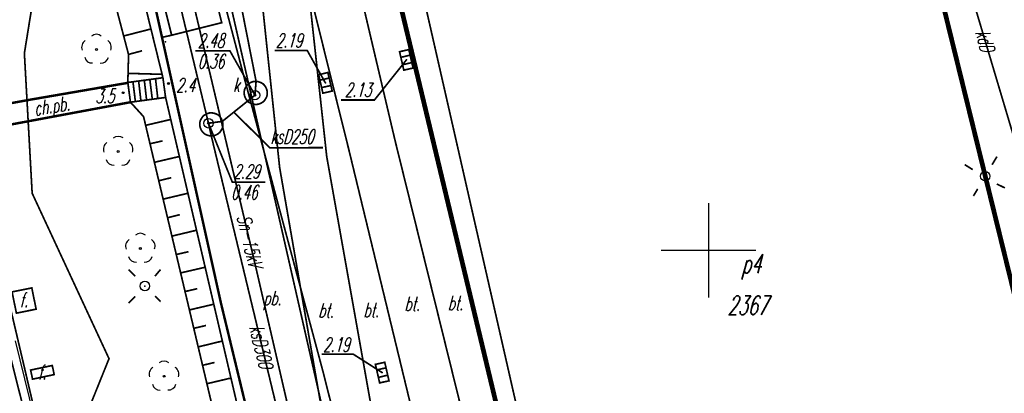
# Model space of a CAD drawing. Extents: x 6425777 to 6426103, y 6050596 to 6051176.
# Tile 34 of 72: x 6425864 to 6425916, y 6050842 to 6050862. Entities that reach past the tile are written whole.
import ezdxf

# ---------------------------------------------------------------- set-up
doc = ezdxf.new("R2010")
doc.units = 0
doc.header["$MEASUREMENT"] = 0
for name, pattern in [('BKO', [1.5, 1, -0.5]), ('GUZ', [1.5, 1, -0.5]), ('KOR', [4, 3, -1]), ('WRU', [1.5, 1, -0.5])]:
    doc.linetypes.add(name, pattern=pattern)
doc.layers.get('0').update_dxf_attribs({"linetype": 'CONTINUOUS'})
for name, color, linetype in [('218_kontur_uzytku_gruntowego', 96, 'GUZ'), ('219_dzialka_ewidencyjna', 7, 'CONTINUOUS'), ('312_budynek_ewidencyjny', 7, 'CONTINUOUS'), ('312_oznaczenie_budynku_ewidencyjnego', 7, 'CONTINUOUS'), ('312_oznaczenie_budynku_ewidencyjnego_Atr124', 7, 'CONTINUOUS'), ('352_schody', 7, 'CONTINUOUS'), ('360_Fundament_obrys', 7, 'CONTINUOUS'), ('820_Skarpa_nieumocniona', 7, 'CONTINUOUS'), ('823_Szczyt_skarpy_nieumocninej', 7, 'WRU'), ('824_Podnoze_skarpy_nieumocninej', 7, 'WRU'), ('drzewo_lisciaste__punkt_', 96, 'CONTINUOUS'), ('GEO_KOM_fundament', 7, 'CONTINUOUS'), ('GEO_KOM_inna_budowla', 7, 'CONTINUOUS'), ('GEO_KOM_kratka_sciekowa', 36, 'CONTINUOUS'), ('GEO_KOM_latarnia_na_scianie', 7, 'CONTINUOUS'), ('GEO_KOM_latarnia_na_slupie', 7, 'CONTINUOUS'), ('GEO_KOM_obszar_utwardzony', 7, 'KOR'), ('GEO_KOM_opis_nawierzchni', 7, 'CONTINUOUS'), ('komora_podziemna___przewod_kanalizacyjny__powierzchnia_', 36, 'CONTINUOUS'), ('kraweznik__linia_', 7, 'CONTINUOUS'), ('ogrodzenie_trwale__linia_', 7, 'CONTINUOUS'), ('przewod_elektroenergetyczny__linia_', 1, 'CONTINUOUS'), ('przewod_kanalizacyjny__linia_', 36, 'CONTINUOUS'), ('przewod_kanalizacyjny__linia__Atr1', 36, 'CONTINUOUS'), ('przewod_wodociagowy__linia_', 5, 'CONTINUOUS'), ('punkt_o_okreslonej_wysokosci__siec_kanalizacyjna_', 36, 'CONTINUOUS'), ('punkt_o_okreslonej_wysokosci__siec_kanalizacyjna__Atr2', 36, 'CONTINUOUS'), ('punkt_o_okreslonej_wysokosci__siec_kanalizacyjna__Atr3', 36, 'CONTINUOUS'), ('punkt_wysokosciowy_naturalny', 7, 'CONTINUOUS'), ('punkt_wysokosciowy_naturalny_Atr2', 7, 'CONTINUOUS'), ('siatka', 1, 'CONTINUOUS'), ('Sn_15kV', 1, 'BKO'), ('wlaz_okragly___siec_kanalizacyjna__punkt_', 7, 'CONTINUOUS'), ('wlaz_okragly___siec_kanalizacyjna__punkt__Atr17', 7, 'CONTINUOUS')]:
    doc.layers.add(name, color=color, linetype=linetype)
doc.styles.get("Standard").update_dxf_attribs({"font": 'simplex.shx', "width": 0.85})

# ---------------------------------------------------------------- blocks, each defined once
blk = doc.blocks.new('801')
at = {"color": 0, "linetype": 'Continuous'}
blk.add_circle((0, 0), 0.1, dxfattribs=at)

msp = doc.modelspace()

# ---------------------------------------------------------------- linework, layer by layer
at = {"color": 7}
for p in [(6425874.35, 6050862), (6425871.71, 6050861.34), (6425876.14, 6050849.13), (6425874.31, 6050847.21)]:
    msp.add_point(p, dxfattribs=at)
for p in [(6425871.2, 6050861.23), (6425871.39, 6050860.997), (6425863.95, 6050860.39), (6425869.44, 6050860.32), (6425884.08, 6050860.04), (6425871.25, 6050859.1), (6425869.4, 6050858.85), (6425869.4, 6050858.83), (6425871.54, 6050858.8), (6425879.811, 6050858.829), (6425864.3, 6050857.95), (6425869.15, 6050858.31), (6425871.39, 6050858.07), (6425871.39, 6050858.06), (6425876.1, 6050858.18), (6425869.54, 6050857.81), (6425870.23, 6050857.05), (6425873.65, 6050856.7), (6425883.485, 6050855.778), (6425883.485, 6050855.778), (6425883.485, 6050855.778), (6425879.881, 6050854.947), (6425881.068, 6050855.22), (6425881.068, 6050855.22), (6425877.399, 6050854.374), (6425877.399, 6050854.374), (6425877.399, 6050854.374), (6425914.58, 6050853.91), (6425864.36, 6050853.01), (6425870.3, 6050848.12), (6425868.41, 6050844.29), (6425879.69, 6050843.59), (6425882.804, 6050843.555)]:
    msp.add_point(p)
at = {"layer": '218_kontur_uzytku_gruntowego', "linetype": 'GUZ', "const_width": 0.09}
for points in [[(6425893.29, 6050826.83), (6425872.95, 6050916.22)], [(6425864.8, 6050906.99), (6425881.51, 6050833.52)], [(6425855.9, 6050878.13), (6425867.08, 6050830.49)]]:
    msp.add_lwpolyline(points, dxfattribs=at)
at = {"layer": '219_dzialka_ewidencyjna', "linetype": 'Continuous', "const_width": 0.09}
for points in [[(6425893.29, 6050826.83), (6425872.95, 6050916.22)], [(6425881.51, 6050833.52), (6425864.8, 6050906.99)], [(6425867.08, 6050830.49), (6425855.9, 6050878.13)]]:
    msp.add_lwpolyline(points, dxfattribs=at)
at = {"layer": '312_budynek_ewidencyjny', "linetype": 'Continuous', "const_width": 0.25}
for points in [[(6425910.9, 6050868.88), (6425919.35, 6050834.53)], [(6425892.22, 6050827.71), (6425882.89, 6050866.59)]]:
    msp.add_lwpolyline(points, dxfattribs=at)
at = {"layer": '352_schody', "linetype": 'Continuous', "const_width": 0.09}
for points in [[(6425869.4, 6050858.85), (6425871.25, 6050859.1)], [(6425870.27, 6050858.97), (6425870.39, 6050857.92)], [(6425870.56, 6050859.01), (6425870.69, 6050857.97)], [(6425870.86, 6050859.05), (6425870.98, 6050858.01)], [(6425871.25, 6050859.1), (6425871.39, 6050858.06)], [(6425869.54, 6050857.81), (6425869.4, 6050858.85)], [(6425869.67, 6050858.89), (6425869.8, 6050857.84)], [(6425869.97, 6050858.93), (6425870.09, 6050857.88)], [(6425871.39, 6050858.06), (6425869.54, 6050857.81)]]:
    msp.add_lwpolyline(points, dxfattribs=at)
at = {"layer": '360_Fundament_obrys', "linetype": 'Continuous', "const_width": 0.09}
for points in [[(6425863.3, 6050847.81), (6425864.34, 6050848.02), (6425864.57, 6050846.9), (6425863.53, 6050846.69)], [(6425864.28, 6050843.69), (6425865.42, 6050843.93), (6425865.52, 6050843.45), (6425864.38, 6050843.21)]]:
    msp.add_lwpolyline(points, close=True, dxfattribs=at)
at = {"layer": '820_Skarpa_nieumocniona', "linetype": 'Continuous', "const_width": 0.09}
for points in [[(6425869.18, 6050861.3), (6425870.62, 6050861.67)], [(6425869.44, 6050860.33), (6425870.15, 6050860.52)], [(6425869.41, 6050859.33), (6425871.21, 6050859.28)], [(6425870.34, 6050856.59), (6425871.66, 6050856.9)], [(6425870.57, 6050855.62), (6425871.23, 6050855.77)], [(6425870.8, 6050854.64), (6425872.12, 6050854.95)], [(6425871.03, 6050853.67), (6425871.69, 6050853.83)], [(6425871.26, 6050852.7), (6425872.57, 6050853.01)], [(6425871.49, 6050851.72), (6425872.14, 6050851.88)], [(6425871.72, 6050850.75), (6425873.02, 6050851.06)], [(6425871.95, 6050849.78), (6425872.6, 6050849.93)], [(6425872.18, 6050848.81), (6425873.48, 6050849.11)], [(6425872.42, 6050847.83), (6425873.06, 6050847.98)], [(6425872.65, 6050846.86), (6425873.93, 6050847.16)], [(6425872.88, 6050845.89), (6425873.52, 6050846.04)], [(6425873.11, 6050844.91), (6425874.38, 6050845.22)], [(6425873.34, 6050843.94), (6425873.97, 6050844.09)], [(6425873.57, 6050842.97), (6425874.84, 6050843.27)]]:
    msp.add_lwpolyline(points, dxfattribs=at)
at = {"layer": '823_Szczyt_skarpy_nieumocninej', "linetype": 'WRU', "const_width": 0.09}
for points in [[(6425869.4, 6050858.83), (6425869.44, 6050860.32), (6425868.41, 6050864.23)], [(6425869.54, 6050857.81), (6425870.23, 6050857.05), (6425875.83, 6050833.43), (6425875.61, 6050831.35), (6425876.31, 6050830.08)]]:
    msp.add_lwpolyline(points, dxfattribs=at)
at = {"layer": '824_Podnoze_skarpy_nieumocninej', "linetype": 'WRU', "const_width": 0.09}
for points in [[(6425869.92, 6050864.52), (6425871.25, 6050859.1)], [(6425876.31, 6050830.08), (6425877.6, 6050832.1), (6425876.92, 6050836.42), (6425876.45, 6050836.33), (6425871.39, 6050858.07)]]:
    msp.add_lwpolyline(points, dxfattribs=at)
at = {"layer": 'drzewo_lisciaste__punkt_', "linetype": 'Continuous'}
for centre in [(6425867.75, 6050860.59), (6425868.89, 6050855.21), (6425870.06, 6050850.1), (6425871.31, 6050843.36)]:
    msp.add_circle(centre, 0.05, dxfattribs=at)
for centre, radius, start, end in [((6425867.42, 6050860.697), 0.453, 125.7268, 197.9462), ((6425867.745, 6050861.013), 0.377, 46.4823, 132.4593), ((6425868.095, 6050860.709), 0.435, 339.7866, 54.9862), ((6425867.492, 6050860.239), 0.365, 190.0077, 278.7566), ((6425867.978, 6050860.274), 0.411, 266.2084, 345.8847), ((6425868.898, 6050855.57), 0.44, 53.5928, 128.0252), ((6425868.527, 6050855.334), 0.416, 123.3172, 201.6302), ((6425869.216, 6050855.316), 0.457, 342.2843, 53.9289), ((6425868.648, 6050854.888), 0.398, 193.7227, 275.8101), ((6425869.134, 6050854.865), 0.378, 263.5441, 349.5763), ((6425870.065, 6050850.489), 0.411, 50.8439, 130.2546), ((6425869.674, 6050850.226), 0.394, 120.7018, 203.1572), ((6425870.45, 6050850.228), 0.39, 336.4054, 59.6293), ((6425869.814, 6050849.778), 0.395, 193.9081, 276.4461), ((6425870.282, 6050849.796), 0.424, 267.1857, 344.4841), ((6425871.307, 6050843.755), 0.405, 49.4593, 129.9707), ((6425870.963, 6050843.463), 0.438, 123.5153, 198.1607), ((6425871.671, 6050843.479), 0.419, 339.104, 56.8818), ((6425871.071, 6050843.015), 0.381, 190.2984, 275.6796), ((6425871.552, 6050843.032), 0.393, 264.0084, 347.0725)]:
    msp.add_arc(centre, radius, start, end, dxfattribs=at)
at = {"layer": 'GEO_KOM_fundament', "linetype": 'Continuous', "const_width": 0.09}
msp.add_lwpolyline([(6425871.71, 6050861.34), (6425869.74, 6050869.21), (6425872.38, 6050869.87), (6425874.35, 6050862)], close=True, dxfattribs=at)
at = {"layer": 'GEO_KOM_inna_budowla', "linetype": 'Continuous', "const_width": 0.09}
msp.add_lwpolyline([(6425869.74, 6050869.21), (6425871.71, 6050861.34), (6425874.35, 6050862), (6425872.38, 6050869.87)], close=True, dxfattribs=at)
at = {"layer": 'GEO_KOM_kratka_sciekowa', "linetype": 'Continuous', "const_width": 0.09}
for points in [[(6425879.811, 6050858.829), (6425878.853, 6050860.537), (6425877.133, 6050860.537)], [(6425883.719, 6050860.472), (6425883.943, 6050859.5), (6425884.431, 6050859.611), (6425884.208, 6050860.583), (6425883.719, 6050860.472)], [(6425884.08, 6050860.04), (6425882.397, 6050857.927), (6425880.628, 6050857.927)], [(6425883.787, 6050860.175), (6425884.275, 6050860.29)], [(6425883.877, 6050859.785), (6425884.365, 6050859.898)], [(6425879.457, 6050859.257), (6425879.679, 6050858.286), (6425880.171, 6050858.398), (6425879.94, 6050859.375), (6425879.457, 6050859.257)], [(6425879.523, 6050858.969), (6425880.009, 6050859.083)], [(6425879.612, 6050858.581), (6425880.102, 6050858.689)], [(6425882.804, 6050843.555), (6425881.284, 6050844.523), (6425879.62, 6050844.523)], [(6425882.939, 6050844.099), (6425883.162, 6050843.122), (6425882.67, 6050843.013), (6425882.447, 6050843.99), (6425882.939, 6050844.099)], [(6425882.514, 6050843.695), (6425883.006, 6050843.808)], [(6425882.604, 6050843.302), (6425883.094, 6050843.42)]]:
    msp.add_lwpolyline(points, dxfattribs=at)
at = {"layer": 'GEO_KOM_latarnia_na_scianie', "linetype": 'Continuous', "const_width": 0.09}
for points in [[(6425914.942, 6050854.515), (6425915.198, 6050854.942)], [(6425913.498, 6050854.521), (6425913.922, 6050854.256)], [(6425914.184, 6050853.239), (6425913.958, 6050852.869)], [(6425915.192, 6050853.495), (6425915.616, 6050853.294)]]:
    msp.add_lwpolyline(points, dxfattribs=at)
at = {"layer": 'GEO_KOM_latarnia_na_scianie', "linetype": 'Continuous'}
msp.add_circle((6425914.58, 6050853.91), 0.25, dxfattribs=at)
at = {"layer": 'GEO_KOM_latarnia_na_slupie', "linetype": 'Continuous', "const_width": 0.09}
for points in [[(6425869.442, 6050848.988), (6425869.786, 6050848.637)], [(6425870.827, 6050848.637), (6425871.125, 6050848.988)], [(6425869.797, 6050847.573), (6425869.44, 6050847.222)], [(6425870.833, 6050847.588), (6425871.131, 6050847.295)]]:
    msp.add_lwpolyline(points, dxfattribs=at)
at = {"layer": 'GEO_KOM_latarnia_na_slupie', "linetype": 'Continuous'}
msp.add_circle((6425870.3, 6050848.12), 0.25, dxfattribs=at)
at = {"layer": 'GEO_KOM_obszar_utwardzony', "linetype": 'KOR', "const_width": 0.09}
for points in [[(6425916.77, 6050845.03), (6425910.9, 6050868.88), (6425891.64, 6050864.39), (6425890.72, 6050868.35), (6425885.66, 6050867.17), (6425882.89, 6050866.59), (6425885.08, 6050868.99), (6425894.18, 6050870.62), (6425906.58, 6050872.87), (6425926, 6050876.28)], [(6425872.38, 6050869.87), (6425874.35, 6050862), (6425871.71, 6050861.34), (6425871.2, 6050861.23), (6425874.31, 6050847.21), (6425876.92, 6050836.42), (6425877.6, 6050832.1), (6425876.31, 6050830.08), (6425876.57, 6050829.09), (6425877.58, 6050825.22), (6425877.84, 6050824.2), (6425879.43, 6050824.4), (6425880.19, 6050823.38), (6425882.71, 6050818.2), (6425882.62, 6050816.61), (6425887.25, 6050806.57), (6425891.64, 6050797.7)], [(6425897.815, 6050795.427), (6425892.531, 6050805), (6425887.711, 6050815.499), (6425883.158, 6050827.246), (6425879.965, 6050839.59), (6425877.399, 6050854.374), (6425876.005, 6050867.595), (6425880.549, 6050868.254), (6425883.485, 6050855.778), (6425887.1, 6050841.14), (6425890.082, 6050829.288), (6425893.941, 6050817.799), (6425898.101, 6050808.104), (6425903.117, 6050798.397)], [(6425897.815, 6050795.427), (6425892.531, 6050805), (6425887.711, 6050815.499), (6425883.158, 6050827.246), (6425879.965, 6050839.59), (6425877.399, 6050854.374), (6425876.005, 6050867.595)]]:
    msp.add_lwpolyline(points, dxfattribs=at)
for points in [[(6425880.549, 6050868.254), (6425882.89, 6050866.59), (6425892.22, 6050827.71), (6425894.04, 6050823.11), (6425895.49, 6050819.03), (6425902.99, 6050807.71), (6425911.529, 6050794.328), (6425911.218, 6050787.077), (6425910.556, 6050786.698), (6425903.117, 6050798.397), (6425898.101, 6050808.104), (6425893.941, 6050817.799), (6425890.082, 6050829.288), (6425887.1, 6050841.14), (6425883.485, 6050855.778)], [(6425881.068, 6050855.22), (6425878.898, 6050863.962), (6425879.881, 6050854.947), (6425882.512, 6050840.146), (6425885.603, 6050827.979), (6425890.07, 6050816.41), (6425894.583, 6050806.191), (6425900.002, 6050796.66), (6425913.636, 6050774.906), (6425922.626, 6050763.473), (6425901.147, 6050797.299), (6425895.958, 6050806.931), (6425891.537, 6050816.936), (6425887.644, 6050828.565), (6425884.605, 6050840.602)]]:
    msp.add_lwpolyline(points, close=True, dxfattribs=at)
at = {"layer": 'komora_podziemna___przewod_kanalizacyjny__powierzchnia_', "linetype": 'Continuous', "const_width": 0.09}
for points in [[(6425876.13, 6050857.69), (6425876.26, 6050857.7), (6425876.38, 6050857.74), (6425876.49, 6050857.8), (6425876.59, 6050857.88), (6425876.66, 6050857.99), (6425876.72, 6050858.1), (6425876.75, 6050858.23), (6425876.75, 6050858.35), (6425876.72, 6050858.48), (6425876.67, 6050858.6), (6425876.6, 6050858.7), (6425876.51, 6050858.79), (6425876.4, 6050858.85), (6425876.28, 6050858.89), (6425876.15, 6050858.91), (6425876.02, 6050858.9), (6425875.9, 6050858.86), (6425875.79, 6050858.8), (6425875.69, 6050858.72), (6425875.62, 6050858.61), (6425875.56, 6050858.5), (6425875.53, 6050858.37), (6425875.53, 6050858.25), (6425875.56, 6050858.12), (6425875.61, 6050858), (6425875.68, 6050857.9), (6425875.77, 6050857.81), (6425875.88, 6050857.75), (6425876, 6050857.71)], [(6425873.79, 6050856.03), (6425873.92, 6050856.04), (6425874.04, 6050856.08), (6425874.15, 6050856.14), (6425874.25, 6050856.22), (6425874.32, 6050856.33), (6425874.38, 6050856.44), (6425874.41, 6050856.57), (6425874.41, 6050856.69), (6425874.38, 6050856.82), (6425874.33, 6050856.94), (6425874.26, 6050857.04), (6425874.17, 6050857.13), (6425874.06, 6050857.19), (6425873.94, 6050857.23), (6425873.81, 6050857.25), (6425873.68, 6050857.24), (6425873.56, 6050857.2), (6425873.45, 6050857.14), (6425873.35, 6050857.06), (6425873.28, 6050856.95), (6425873.22, 6050856.84), (6425873.19, 6050856.71), (6425873.19, 6050856.59), (6425873.22, 6050856.46), (6425873.27, 6050856.34), (6425873.34, 6050856.24), (6425873.43, 6050856.15), (6425873.54, 6050856.09), (6425873.66, 6050856.05)]]:
    msp.add_lwpolyline(points, close=True, dxfattribs=at)
at = {"layer": 'kraweznik__linia_', "linetype": 'Continuous', "const_width": 0.13}
for points in [[(6425870.45, 6050864.62), (6425874.31, 6050847.21), (6425876.92, 6050836.42)], [(6425869.4, 6050858.83), (6425864.3, 6050857.95), (6425858.14, 6050856.84)], [(6425869.54, 6050857.81), (6425858.5, 6050855.75), (6425858.33, 6050855.72)]]:
    msp.add_lwpolyline(points, dxfattribs=at)
at = {"layer": 'ogrodzenie_trwale__linia_', "linetype": 'Continuous'}
msp.add_lwpolyline([(6425863.471, 6050845.229), (6425865.167, 6050838.283), (6425865.167, 6050838.283, 1), (6425865.251, 6050837.943, 1), (6425865.167, 6050838.283), (6425865.251, 6050837.943), (6425866.947, 6050830.997), (6425866.947, 6050830.997, 1), (6425867.03, 6050830.657, 1), (6425866.947, 6050830.997), (6425867.03, 6050830.657), (6425867.262, 6050829.708)], format="xyb", dxfattribs=at)
at = {"layer": 'przewod_elektroenergetyczny__linia_', "linetype": 'Continuous', "const_width": 0.09}
for points in [[(6425874.51, 6050802.19), (6425870.21, 6050814.83), (6425866.48, 6050825.42), (6425867.55, 6050830.77), (6425865.69, 6050837.55), (6425868.41, 6050844.29), (6425864.36, 6050853.01), (6425863.95, 6050860.39), (6425865.38, 6050869.24), (6425868.52, 6050872.48), (6425878.84, 6050875.02), (6425880.2, 6050873.91), (6425886.12, 6050876.27), (6425898.99, 6050878.65), (6425902.86, 6050879.33), (6425904.88, 6050881.17), (6425903.33, 6050891.16), (6425897.78, 6050923.14)], [(6425887.38, 6050779.71), (6425880.3, 6050794.46), (6425875.24, 6050805.08), (6425872.38, 6050811.08), (6425867.82, 6050826.14), (6425862.06, 6050848.97), (6425858.88, 6050861.83), (6425840.39, 6050857.57)]]:
    msp.add_lwpolyline(points, dxfattribs=at)
at = {"layer": 'przewod_kanalizacyjny__linia_', "linetype": 'Continuous', "const_width": 0.09}
for points in [[(6425920.97, 6050834.93), (6425918.2, 6050848.88), (6425909.67, 6050877.51)], [(6425873.65, 6050856.7), (6425870.32, 6050870.59)], [(6425876.1, 6050858.18), (6425876.16, 6050858.91), (6425874.22, 6050868.75), (6425873.79, 6050869.38)], [(6425873.65, 6050856.7), (6425874.38, 6050856.8), (6425876.1, 6050858.18)], [(6425880.91, 6050826.48), (6425880.78, 6050827.03), (6425873.8, 6050856.03), (6425873.65, 6050856.7)]]:
    msp.add_lwpolyline(points, dxfattribs=at)
at = {"layer": 'przewod_kanalizacyjny__linia__Atr1', "linetype": 'Continuous', "const_width": 0.09}
msp.add_lwpolyline([(6425874.99, 6050857.28), (6425876.884, 6050855.41), (6425879.678, 6050855.413)], dxfattribs=at)
at = {"layer": 'przewod_wodociagowy__linia_', "linetype": 'Continuous', "const_width": 0.09}
for points in [[(6425897.36, 6050948.88), (6425900.23, 6050934.34), (6425905.19, 6050912.44), (6425909.89, 6050892.5), (6425915.74, 6050879.5), (6425908.97, 6050879.45), (6425885.13, 6050877.57), (6425871.11, 6050875.9), (6425875.69, 6050858.51)], [(6425908.77, 6050763.73), (6425896.8, 6050782.06), (6425884.99, 6050798.57), (6425887.8, 6050811.48), (6425879.69, 6050843.59), (6425875.69, 6050858.52)]]:
    msp.add_lwpolyline(points, dxfattribs=at)
at = {"layer": 'punkt_o_okreslonej_wysokosci__siec_kanalizacyjna_', "color": 34}
for p in [(6425876.1, 6050858.18), (6425873.65, 6050856.7)]:
    msp.add_point(p, dxfattribs=at)
at = {"layer": 'punkt_o_okreslonej_wysokosci__siec_kanalizacyjna__Atr2', "linetype": 'Continuous', "const_width": 0.09}
for points in [[(6425876.1, 6050858.18), (6425874.774, 6050860.525), (6425872.957, 6050860.525)], [(6425873.65, 6050856.7), (6425874.91, 6050853.59), (6425876.65, 6050853.59)]]:
    msp.add_lwpolyline(points, dxfattribs=at)
at = {"layer": 'punkt_wysokosciowy_naturalny', "color": 7}
for p in [(6425871.54, 6050858.8), (6425869.15, 6050858.31)]:
    msp.add_point(p, dxfattribs=at)
at = {"layer": 'siatka', "color": 2, "linetype": 'Continuous', "const_width": 0.07}
for points in [[(6425900, 6050847.5), (6425900, 6050852.5)], [(6425897.5, 6050850), (6425902.5, 6050850)]]:
    msp.add_lwpolyline(points, dxfattribs=at)
at = {"layer": 'Sn_15kV', "linetype": 'BKO', "const_width": 0.09}
msp.add_lwpolyline([(6425854.508, 6050908.706), (6425856.73, 6050899.98), (6425864.35, 6050899.94), (6425868.12, 6050883.82), (6425872.93, 6050862.71), (6425876.14, 6050849.13), (6425879.63, 6050834.02), (6425882.68, 6050822.19), (6425887.69, 6050808.93), (6425892.84, 6050798.79)], dxfattribs=at)
at = {"layer": 'wlaz_okragly___siec_kanalizacyjna__punkt_', "linetype": 'Continuous'}
for centre in [(6425876.1, 6050858.18), (6425873.65, 6050856.7)]:
    msp.add_circle(centre, 0.25, dxfattribs=at)

# ---------------------------------------------------------------- block references
at = {"layer": 'punkt_o_okreslonej_wysokosci__siec_kanalizacyjna_', "color": 34, "linetype": 'Continuous', "xscale": 0.5, "yscale": 0.5, "zscale": 0.5}
for p in [(6425876.1, 6050858.18), (6425873.65, 6050856.7)]:
    msp.add_blockref('801', p, dxfattribs=at)
at = {"layer": 'punkt_wysokosciowy_naturalny', "color": 7, "linetype": 'Continuous', "xscale": 0.5, "yscale": 0.5, "zscale": 0.5}
for p in [(6425871.54, 6050858.8), (6425869.15, 6050858.31)]:
    msp.add_blockref('801', p, dxfattribs=at)

# ---------------------------------------------------------------- texts
at = {"layer": '312_oznaczenie_budynku_ewidencyjnego', "oblique": 15, "width": 0.62}
msp.add_text('2367', height=1, dxfattribs=at).set_placement((6425901, 6050846.6))
at = {"layer": '312_oznaczenie_budynku_ewidencyjnego_Atr124', "oblique": 15, "width": 0.62}
msp.add_text('p4', height=1, dxfattribs=at).set_placement((6425901.743, 6050848.805))
at = {"layer": 'GEO_KOM_fundament', "oblique": 15, "width": 0.62}
for p in [(6425863.7, 6050847.013), (6425864.658, 6050843.2)]:
    msp.add_text('f.', height=0.75, dxfattribs=at).set_placement(p)
at = {"layer": 'GEO_KOM_kratka_sciekowa', "oblique": 15, "width": 0.62}
for s, p in [('2.19', (6425877.199, 6050860.69)), ('2.13', (6425880.833, 6050858.085)), ('2.19', (6425879.687, 6050844.655))]:
    msp.add_text(s, height=0.75, dxfattribs=at).set_placement(p)
at = {"layer": 'GEO_KOM_obszar_utwardzony', "oblique": 15, "width": 0.62}
for s, p in [('pb.', (6425876.53, 6050847.105)), ('bt.', (6425883.968, 6050846.805)), ('bt.', (6425886.248, 6050846.845)), ('bt.', (6425879.428, 6050846.455)), ('bt.', (6425881.808, 6050846.475))]:
    msp.add_text(s, height=0.75, dxfattribs=at).set_placement(p)
at = {"layer": 'GEO_KOM_opis_nawierzchni', "oblique": 15, "width": 0.62}
msp.add_text('ch.pb.', height=0.75, rotation=9.2, dxfattribs=at).set_placement((6425864.509, 6050857.09))
at = {"layer": 'przewod_kanalizacyjny__linia__Atr1', "oblique": 15, "width": 0.62}
for s, rotation, p in [('kdD', 286.6, (6425914.051, 6050861.493)), ('ksD300', 283.5, (6425875.801, 6050845.965))]:
    msp.add_text(s, height=0.75, rotation=rotation, dxfattribs=at).set_placement(p)
msp.add_text('ksD250', height=0.75, dxfattribs=at).set_placement((6425876.904, 6050855.619))
at = {"layer": 'punkt_o_okreslonej_wysokosci__siec_kanalizacyjna__Atr2', "oblique": 15, "width": 0.62}
for s, p in [('2.48', (6425873.084, 6050860.684)), ('2.29', (6425874.959, 6050853.782))]:
    msp.add_text(s, height=0.75, dxfattribs=at).set_placement(p)
at = {"layer": 'punkt_o_okreslonej_wysokosci__siec_kanalizacyjna__Atr3', "oblique": 15, "width": 0.62}
for s, p in [('0.36', (6425873.084, 6050859.589)), ('0.46', (6425874.839, 6050852.685))]:
    msp.add_text(s, height=0.75, dxfattribs=at).set_placement(p)
at = {"layer": 'punkt_wysokosciowy_naturalny_Atr2', "oblique": 15, "width": 0.62}
for s, p in [('2.4', (6425871.941, 6050858.332)), ('3.5', (6425867.69, 6050857.756))]:
    msp.add_text(s, height=0.75, dxfattribs=at).set_placement(p)
at = {"layer": 'Sn_15kV', "oblique": 15, "width": 0.62}
msp.add_text('Sn-15kV', height=0.75, rotation=283.2, dxfattribs=at).set_placement((6425875.138, 6050851.776))
at = {"layer": 'wlaz_okragly___siec_kanalizacyjna__punkt__Atr17', "oblique": 15, "width": 0.62}
msp.add_text('k', height=0.75, dxfattribs=at).set_placement((6425874.94, 6050858.35))

doc.saveas('drawing.dxf')
